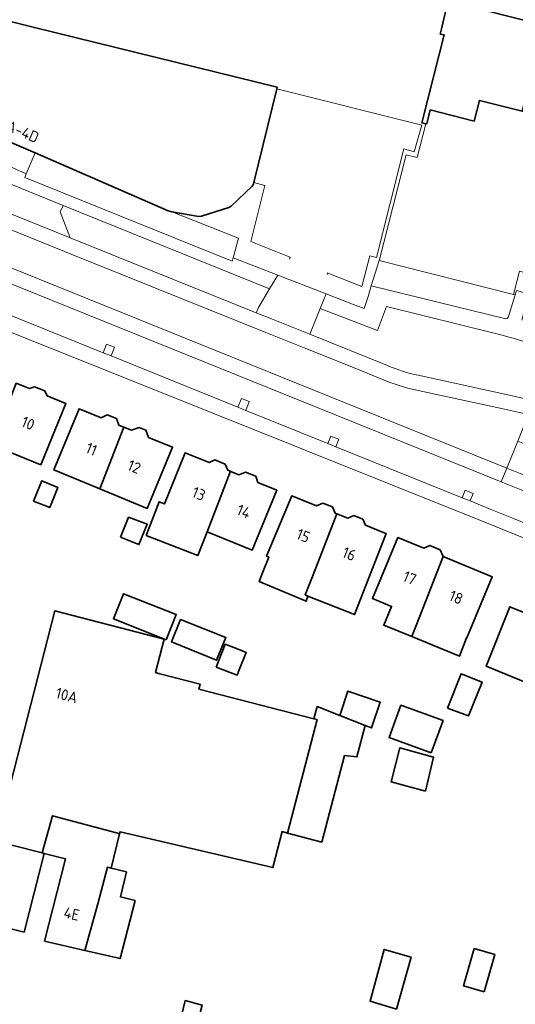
# Model space of a CAD drawing. Extents: x 152761 to 155748, y 459947 to 462743.
# Tile 137 of 256: x 154283 to 154344, y 461881 to 462001. Entities that reach past the tile are written whole.
import ezdxf
from ezdxf.enums import TextEntityAlignment as Align

# ---------------------------------------------------------------- set-up
doc = ezdxf.new("R2010")
doc.units = 0
doc.header["$LTSCALE"] = 0.75
for name, color, linetype, lineweight in [('B-RO-GR-BEPLANTING_CULTUUR_BODEMBEDEKKER-GV', 251, 'CONTINUOUS', 18), ('B-RO-GR-GROENVOORZIENING-GV', 251, 'CONTINUOUS', 18), ('B-RO-IE-TERREINAFSCHEIDING_KUNSTMATIG_HEKWERK-G', 251, 'IE-TERREINAFSCHEIDING-KUNSTMATIG', 18), ('B-RO-IE-TERREINAFSCHEIDING_KUNSTMATIG_MUUR-G', 251, 'IE-TERREINAFSCHEIDING-KUNSTMATIG-DICHT', 18), ('B-RO-OG-BEBOUWING-GV', 6, 'CONTINUOUS', 35), ('B-RO-OG-BEBOUWING-T18', 1, 'CONTINUOUS', 18), ('B-RO-OG-TERREIN_CULTUURSCHEIDING-GV', 251, 'CONTINUOUS', 18), ('B-RO-VH-VERHARDING_ASFALT-GV', 251, 'CONTINUOUS', 18), ('B-RO-VH-VERHARDING_BETONSTRAATSTEEN-GV', 251, 'CONTINUOUS', 18), ('B-RO-VH-VERHARDING_TEGEL-GV', 251, 'CONTINUOUS', 18)]:
    doc.layers.add(name, color=color, linetype=linetype, lineweight=lineweight)
doc.styles.add('NLCS-ISO-M200-T18', font='NLCS-ISO.ttf', dxfattribs={"height": 0.36})
doc.linetypes.add('IE-TERREINAFSCHEIDING-KUNSTMATIG', pattern='A,4,[82,NLCS.SHX,S=0.75,R=90,X=0,Y=0],4,-2', length=10)
doc.linetypes.add('IE-TERREINAFSCHEIDING-KUNSTMATIG-DICHT', pattern='A,8,-1,[82,NLCS.SHX,S=0.75,R=90,X=0,Y=0],-1', length=10)

msp = doc.modelspace()

# ---------------------------------------------------------------- linework, layer by layer
at = {"layer": 'B-RO-GR-BEPLANTING_CULTUUR_BODEMBEDEKKER-GV', "flags": 128}
msp.add_lwpolyline([(154309.38, 461971.824), (154310.039, 461974.229), (154301.863, 461977.473), (154301.405, 461977.595), (154285.123, 461984.657), (154284.02, 461982.113), (154283.866, 461981.649), (154309.247, 461971.43)], close=True, dxfattribs=at)
for points in [[(154343.093, 461964.654), (154343.9, 461967.316), (154343.72, 461967.361), (154327.24, 461971.5), (154326.272, 461968.42)], [(154326.272, 461968.42), (154342.625, 461964.397)]]:
    msp.add_lwpolyline(points, dxfattribs=at)
at = {"layer": 'B-RO-GR-BEPLANTING_CULTUUR_BODEMBEDEKKER-GV'}
msp.add_lwpolyline([(154342.625, 461964.397, 0.4979076), (154343.093, 461964.654)], format="xyb", dxfattribs=at)
at = {"layer": 'B-RO-GR-GROENVOORZIENING-GV', "flags": 128}
for points in [[(154294.413, 461959.82), (154294.838, 461960.904), (154293.87, 461961.283), (154293.449, 461960.208)], [(154310.919, 461953.166), (154311.347, 461954.258), (154310.379, 461954.637), (154309.954, 461953.554)], [(154320.981, 461949.109), (154321.946, 461948.72), (154322.307, 461949.642), (154321.339, 461950.021)], [(154337.44, 461942.474), (154338.405, 461942.085), (154338.766, 461943.007), (154337.798, 461943.386)]]:
    msp.add_lwpolyline(points, close=True, dxfattribs=at)
at = {"layer": 'B-RO-IE-TERREINAFSCHEIDING_KUNSTMATIG_HEKWERK-G', "flags": 128}
for points in [[(154327.275, 461971.638), (154330.56, 461984.44), (154331.92, 461984.09), (154332.965, 461988.24)], [(154357.662, 461972.881), (154356.94, 461970), (154353.83, 461964.801), (154345.55, 461966.9), (154346.23, 461969.7), (154344.44, 461970.18), (154343.72, 461967.361), (154327.24, 461971.5), (154327.275, 461971.638)]]:
    msp.add_lwpolyline(points, dxfattribs=at)
at = {"layer": 'B-RO-IE-TERREINAFSCHEIDING_KUNSTMATIG_MUUR-G', "flags": 128}
for points in [[(154321.071, 461969.913), (154325.15, 461968.33), (154326.12, 461972.08), (154326.91, 461971.86), (154330.26, 461985.16), (154331.55, 461984.8), (154332.49, 461988.06), (154314.713, 461992.519)], [(154311.9, 461981.045), (154313.26, 461980.68), (154311.53, 461973.82), (154316.231, 461971.937)], [(154316.231, 461971.937), (154316.37, 461971.881), (154316.275, 461971.681)], [(154327.24, 461971.5), (154326.272, 461968.42)], [(154320.88, 461969.79), (154320.94, 461969.99), (154321.071, 461969.913)], [(154326.272, 461968.42), (154325.967, 461967.237)], [(154325.967, 461967.237), (154325.408, 461965.624)], [(154325.408, 461965.624), (154323.997, 461966.145)]]:
    msp.add_lwpolyline(points, dxfattribs=at)
at = {"layer": 'B-RO-OG-BEBOUWING-GV', "flags": 128}
msp.add_lwpolyline([(154280.818, 461986.524), (154285.123, 461984.657), (154301.405, 461977.595), (154301.863, 461977.473), (154305.17, 461976.88), (154305.49, 461976.93), (154308.84, 461977.97), (154309.14, 461978.16), (154311.7, 461980.58), (154311.853, 461980.853), (154311.9, 461981.045), (154314.713, 461992.519), (154314.76, 461992.71), (154285.025, 462000), (154280.071, 462001.215), (154283.863, 462016.279), (154279.32, 462016.67)], dxfattribs=at)
for points in [[(154332.965, 461988.24), (154333.08, 461988.21), (154333.51, 461989.92), (154338.9, 461988.56), (154339.54, 461991.08), (154344.78, 461989.76), (154346.938, 461998.322), (154347.361, 462000), (154347.44, 462000.31), (154336.19, 462003.12), (154335.94, 462002.18), (154335.48, 462002.28), (154334.93, 462000), (154334.74, 461999.21), (154335.22, 461999.09), (154332.58, 461988.676), (154332.5, 461988.36)], [(154282.807, 461956.5), (154279.842, 461948.943), (154279.981, 461948.886), (154285.804, 461946.509), (154288.871, 461954.025), (154286.587, 461954.957), (154286.304, 461955.54), (154285.051, 461956.051), (154284.411, 461955.845)], [(154293.033, 461943.574), (154295.965, 461951.122), (154295.869, 461951.161), (154295.349, 461951.375), (154295.071, 461952.166), (154293.959, 461952.624), (154293.207, 461952.257), (154290.503, 461953.371), (154287.42, 461945.886)], [(154295.965, 461951.122), (154293.033, 461943.574), (154298.859, 461941.174), (154301.942, 461948.66), (154299.009, 461949.868), (154298.682, 461950.727), (154297.856, 461951.067), (154296.904, 461950.735)], [(154306.177, 461938.311), (154309.038, 461945.714), (154308.702, 461945.851), (154308.389, 461946.589), (154307.113, 461947.109), (154306.443, 461946.772), (154303.492, 461947.975), (154300.964, 461941.731), (154300.316, 461941.982), (154298.725, 461937.866), (154305.059, 461935.418)], [(154309.038, 461945.714), (154306.177, 461938.311), (154311.716, 461936.076), (154314.703, 461943.403), (154312.403, 461944.341), (154312.137, 461945.11), (154310.873, 461945.626), (154310.073, 461945.291), (154309.069, 461945.701)], [(154284.922, 461942.062), (154286.904, 461941.281), (154287.899, 461943.723), (154285.919, 461944.55)], [(154318.534, 461930.429), (154318.181, 461930.614), (154319.182, 461933.064), (154322.074, 461940.507), (154321.883, 461940.583), (154321.532, 461941.348), (154320.338, 461941.823), (154319.598, 461941.493), (154316.546, 461942.707), (154313.46, 461935.331), (154313.726, 461935.226), (154312.979, 461933.312), (154312.547, 461932.247), (154313.832, 461931.71), (154318.317, 461929.835)], [(154322.074, 461940.507), (154319.182, 461933.064), (154318.181, 461930.614), (154318.534, 461930.429), (154324.236, 461928.185), (154328.098, 461938.11), (154327.658, 461938.285), (154325.575, 461939.114), (154325.253, 461939.864), (154324.142, 461940.306), (154323.434, 461939.966)], [(154295.574, 461937.654), (154297.82, 461936.758), (154298.844, 461939.249), (154296.569, 461940.096)], [(154331.258, 461925.484), (154332.156, 461927.777), (154335.092, 461935.298), (154334.711, 461936.117), (154333.44, 461936.646), (154332.705, 461936.291), (154329.532, 461937.611), (154326.431, 461930.159), (154328.78, 461929.182), (154327.816, 461926.876)], [(154335.092, 461935.298), (154332.156, 461927.777), (154331.258, 461925.484), (154337.113, 461923.117), (154337.968, 461925.358), (154338.01, 461925.341), (154341.111, 461932.793)], [(154301.178, 461925.108), (154302.395, 461928.176), (154295.934, 461930.737), (154294.718, 461927.67)], [(154316.04, 461901.461), (154319.643, 461915.333), (154319.257, 461915.432), (154305.179, 461919.055), (154305.337, 461919.672), (154300.375, 461920.949), (154299.862, 461921.081), (154300.92, 461925.188), (154287.512, 461928.639), (154281.631, 461905.721), (154279.827, 461906.189), (154279.819, 461906.156), (154278.492, 461900.917), (154285.959, 461899.04), (154287.251, 461903.575), (154295.079, 461901.475), (154295.457, 461901.374), (154295.516, 461901.618), (154314.216, 461897.231), (154315.366, 461901.639)], [(154346.115, 461919.506), (154348.938, 461926.809), (154348.757, 461926.883), (154348.676, 461927.998), (154346.988, 461928.689), (154345.775, 461928.103), (154343.255, 461929.135), (154340.368, 461921.859), (154346.037, 461919.538)], [(154302.911, 461927.579), (154301.829, 461924.85), (154307.342, 461922.605), (154308.478, 461925.362)], [(154307.308, 461921.769), (154309.848, 461920.755), (154310.127, 461921.439), (154310.984, 461923.539), (154309.985, 461923.934), (154308.389, 461924.566)], [(154335.637, 461916.723), (154338.178, 461915.779), (154339.87, 461919.916), (154337.285, 461920.957)], [(154322.447, 461915.838), (154325.537, 461914.625), (154326.307, 461914.323), (154327.36, 461917.479), (154323.406, 461918.809)], [(154322.447, 461915.838), (154319.67, 461916.928), (154319.257, 461915.432), (154319.643, 461915.333), (154316.04, 461901.461), (154320.218, 461900.36), (154323.007, 461910.932), (154324.535, 461910.782), (154325.537, 461914.625)], [(154333.643, 461911.268), (154335.085, 461915.213), (154329.919, 461917.101), (154328.477, 461913.156)], [(154332.926, 461906.58), (154333.896, 461910.754), (154329.788, 461911.89), (154328.706, 461907.728)], [(154286.231, 461898.972), (154288.826, 461898.322), (154286.283, 461888.242), (154291.219, 461887.102), (154292.793, 461892.79), (154293.971, 461897.265), (154294.437, 461897.151), (154295.457, 461901.374), (154295.079, 461901.475), (154287.251, 461903.575), (154285.959, 461899.04)], [(154275.82, 461891.648), (154278.959, 461890.513), (154283.77, 461889.35), (154286.231, 461898.972), (154285.959, 461899.04), (154278.492, 461900.917), (154278.381, 461900.945), (154277.304, 461897.035)], [(154294.437, 461897.151), (154293.971, 461897.265), (154292.793, 461892.79), (154291.219, 461887.102), (154295.524, 461886.107), (154297.356, 461893.222), (154295.558, 461893.673), (154296.297, 461896.694)], [(154329.374, 461879.906), (154331.158, 461886.284), (154327.861, 461887.231), (154326.144, 461880.893)], [(154340.096, 461882.029), (154341.416, 461886.604), (154338.907, 461887.328), (154337.587, 461882.753)], [(154300.066, 461877.261), (154300.039, 461877.267), (154297.051, 461864.753), (154301.257, 461863.666), (154305.555, 461880.417), (154303.499, 461880.963), (154302.472, 461876.693)]]:
    msp.add_lwpolyline(points, close=True, dxfattribs=at)
at = {"layer": 'B-RO-OG-TERREIN_CULTUURSCHEIDING-GV', "flags": 128}
msp.add_lwpolyline([(154288.57, 461978.212), (154288.191, 461977.457), (154289.4, 461974.281), (154312.206, 461965.104), (154312.466, 461965.751), (154313.83, 461968.019)], close=True, dxfattribs=at)
for points in [[(154341.656, 461962.52), (154328.161, 461965.858), (154327.061, 461962.949), (154320.033, 461965.61), (154319.038, 461963.19), (154318.749, 461962.476), (154328.288, 461958.65)], [(154332.032, 461957.458), (154343.005, 461955.079), (154346.233, 461954.333), (154348.293, 461953.733), (154348.727, 461953.561), (154348.938, 461953.498), (154349.368, 461954.609), (154350.755, 461955.058), (154351.701, 461954.667)]]:
    msp.add_lwpolyline(points, dxfattribs=at)
at = {"layer": 'B-RO-OG-TERREIN_CULTUURSCHEIDING-GV'}
for points in [[(154352.186, 461959.151, 0.032181), (154341.656, 461962.52)], [(154328.288, 461958.65, 0.0518344), (154332.032, 461957.458)]]:
    msp.add_lwpolyline(points, format="xyb", dxfattribs=at)
at = {"layer": 'B-RO-VH-VERHARDING_ASFALT-GV', "flags": 128}
for points in [[(154289.4, 461974.281), (154273.327, 461980.753), (154263.811, 461984.614)], [(154263.081, 461982.968), (154272.65, 461979.085), (154288.728, 461972.611), (154313.381, 461962.69), (154318.079, 461960.805), (154323.278, 461958.72), (154327.568, 461957)], [(154327.568, 461957), (154323.278, 461958.72), (154318.079, 461960.805), (154313.381, 461962.69), (154288.728, 461972.611), (154272.65, 461979.085), (154263.081, 461982.968)], [(154270.52, 461972.848), (154273.338, 461972.084), (154275.16, 461971.468), (154342.211, 461944.433), (154342.888, 461946.1), (154275.785, 461973.157), (154273.915, 461973.789), (154270.936, 461974.599)], [(154270.936, 461974.599), (154273.915, 461973.789), (154275.785, 461973.157), (154342.888, 461946.1)], [(154328.288, 461958.65), (154318.749, 461962.476), (154314.051, 461964.361), (154312.206, 461965.104), (154289.4, 461974.281)], [(154331.666, 461955.696), (154342.612, 461953.322), (154345.547, 461952.644), (154346.233, 461954.333), (154343.005, 461955.079), (154332.032, 461957.458)], [(154342.888, 461946.1), (154344.233, 461949.41), (154345.547, 461952.644), (154342.612, 461953.322), (154331.666, 461955.696)], [(154345.467, 461948.909), (154344.233, 461949.41), (154342.888, 461946.1), (154344.723, 461945.36), (154345.308, 461945.124), (154349.437, 461943.456), (154364.126, 461937.567), (154366.026, 461936.798), (154368.483, 461935.842), (154369.912, 461939.328), (154368.659, 461939.842)]]:
    msp.add_lwpolyline(points, dxfattribs=at)
at = {"layer": 'B-RO-VH-VERHARDING_ASFALT-GV'}
for points in [[(154332.032, 461957.458, -0.0518344), (154328.288, 461958.65)], [(154327.568, 461957, 0.0517707), (154331.666, 461955.696)], [(154331.666, 461955.696, -0.0517707), (154327.568, 461957)]]:
    msp.add_lwpolyline(points, format="xyb", dxfattribs=at)
at = {"layer": 'B-RO-VH-VERHARDING_ASFALT-GV', "flags": 128}
msp.add_lwpolyline([(154367.8, 461934.176), (154368.483, 461935.842), (154366.026, 461936.798), (154364.126, 461937.567), (154349.437, 461943.456), (154345.308, 461945.124), (154344.723, 461945.36), (154342.888, 461946.1), (154342.211, 461944.433), (154344.05, 461943.691), (154344.634, 461943.455), (154344.829, 461943.377), (154348.762, 461941.787), (154363.456, 461935.896), (154365.14, 461935.227), (154365.373, 461935.121)], close=True, dxfattribs=at)
at = {"layer": 'B-RO-VH-VERHARDING_BETONSTRAATSTEEN-GV', "flags": 128}
for points in [[(154273.327, 461980.753), (154289.4, 461974.281), (154288.191, 461977.457), (154288.57, 461978.212), (154277.196, 461982.848), (154276.865, 461982.019)], [(154318.749, 461962.476), (154319.038, 461963.19), (154320.033, 461965.61), (154320.777, 461967.418), (154314.848, 461969.71), (154313.83, 461968.019), (154312.466, 461965.751), (154312.206, 461965.104), (154314.051, 461964.361)]]:
    msp.add_lwpolyline(points, close=True, dxfattribs=at)
for points in [[(154344.05, 461943.691), (154342.211, 461944.433), (154275.16, 461971.468)], [(154277.991, 461966.44), (154293.449, 461960.208), (154293.87, 461961.283), (154294.838, 461960.904), (154294.413, 461959.82), (154309.954, 461953.554), (154310.379, 461954.637), (154311.347, 461954.258), (154310.919, 461953.166), (154320.981, 461949.109), (154321.339, 461950.021), (154322.307, 461949.642), (154321.946, 461948.72), (154337.44, 461942.474), (154337.798, 461943.386), (154338.766, 461943.007), (154338.405, 461942.085), (154340.856, 461941.097), (154343.501, 461940.031), (154354.198, 461935.744)]]:
    msp.add_lwpolyline(points, dxfattribs=at)
at = {"layer": 'B-RO-VH-VERHARDING_TEGEL-GV', "flags": 128}
for points in [[(154267.336, 461996.507), (154266.648, 461994.748), (154264.697, 461989.753), (154270.638, 461987.343), (154279.548, 461983.72), (154279.731, 461984.018), (154284.02, 461982.113), (154285.123, 461984.657), (154280.818, 461986.524), (154276.77, 461988.28), (154272.91, 461990.12), (154272.63, 461990.3), (154269.49, 461993.03), (154269.3, 461993.27)], [(154258.565, 461992.24), (154258.097, 461990.592), (154277.196, 461982.848), (154288.57, 461978.212), (154313.83, 461968.019), (154314.848, 461969.71), (154309.38, 461971.824), (154309.247, 461971.43), (154283.866, 461981.649), (154284.02, 461982.113), (154279.731, 461984.018), (154279.548, 461983.72), (154270.638, 461987.343), (154264.697, 461989.753)]]:
    msp.add_lwpolyline(points, close=True, dxfattribs=at)
for points in [[(154264.713, 461969.655), (154285.068, 461961.569), (154340.199, 461939.482), (154343.896, 461938.001), (154363.073, 461930.187)], [(154342.625, 461964.397), (154326.272, 461968.42), (154325.967, 461967.237), (154325.408, 461965.624), (154323.997, 461966.145), (154320.777, 461967.418), (154320.033, 461965.61), (154327.061, 461962.949), (154328.161, 461965.858), (154341.656, 461962.52)], [(154344.748, 461964.19), (154345.416, 461966.934), (154345.533, 461967.414), (154344.061, 461967.848), (154343.9, 461967.316), (154343.093, 461964.654)], [(154354.198, 461935.744), (154343.501, 461940.031), (154340.856, 461941.097), (154338.405, 461942.085), (154337.44, 461942.474), (154321.946, 461948.72), (154320.981, 461949.109), (154310.919, 461953.166), (154309.954, 461953.554), (154294.413, 461959.82), (154293.449, 461960.208), (154277.991, 461966.44)]]:
    msp.add_lwpolyline(points, dxfattribs=at)
at = {"layer": 'B-RO-VH-VERHARDING_TEGEL-GV'}
for points in [[(154343.093, 461964.654, -0.4979076), (154342.625, 461964.397)], [(154341.656, 461962.52, -0.032181), (154352.186, 461959.151)]]:
    msp.add_lwpolyline(points, format="xyb", dxfattribs=at)

# ---------------------------------------------------------------- texts
at = {"layer": 'B-RO-OG-BEBOUWING-T18', "style": 'NLCS-ISO-M200-T18'}
for s, rotation, p in [('4A-4D', 336.3, (154283.148, 461987.477)), ('10', 337.8, (154284.252, 461951.59)), ('11', 337.6, (154292.016, 461948.422)), ('12', 337.6, (154297.256, 461946.264)), ('13', 337.8, (154305.162, 461942.975)), ('14', 338, (154310.679, 461940.808)), ('15', 338.3, (154317.962, 461937.838)), ('16', 338.3, (154323.577, 461935.604)), ('17', 337.4, (154330.995, 461932.67)), ('18', 337.4, (154336.685, 461930.303)), ('10A', 345.6, (154288.989, 461918.303)), ('4E', 347, (154289.596, 461891.582))]:
    msp.add_text(s, height=1.35, rotation=rotation, dxfattribs=at).set_placement(p, align=Align.MIDDLE)

doc.saveas('drawing.dxf')
